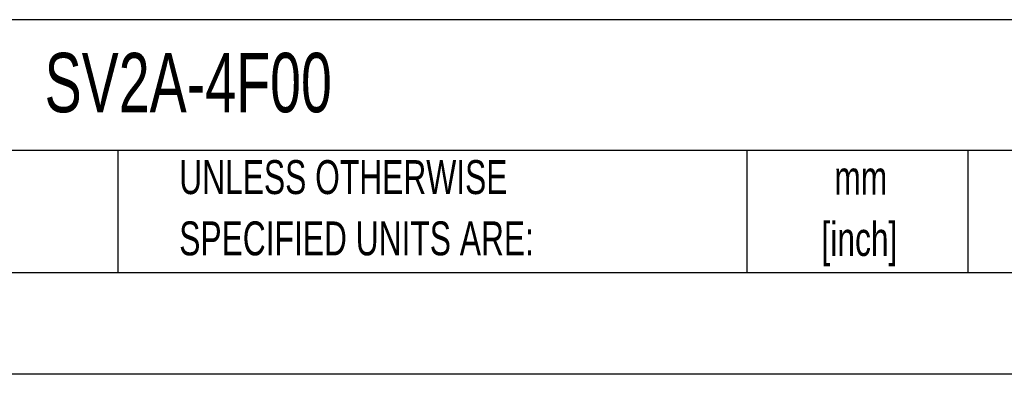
# Model space of a CAD drawing. Header units: millimetres. Extents: x 0 to 2235, y 0 to 1727.
# Tile 19 of 37: x 1261 to 1753, y 0 to 177. Entities that reach past the tile are written whole.
import ezdxf

# ---------------------------------------------------------------- set-up
doc = ezdxf.new("R2010")
doc.units = ezdxf.units.MM
doc.header["$LTSCALE"] = 8
doc.linetypes.add('CENTERX2', pattern=[20.32, 12.7, -2.54, 2.54, -2.54])
doc.layers.add('TEXT', color=140, linetype='Continuous', lineweight=25)
doc.styles.add('SLDTEXTSTYLE0', font='TXT', dxfattribs={"width": 0.7})

# ---------------------------------------------------------------- blocks, each defined once
blk = doc.blocks.new('SW_NOTE_0_1')
at = {"layer": 'TEXT', "color": 0, "linetype": 'CENTERX2', "lineweight": 18, "char_height": 16.933, "attachment_point": 2, "style": 'SLDTEXTSTYLE0'}
for s, insert in [('mm', (22.75, 21.83)), ('[inch]', (22.08, -8.75))]:
    blk.add_mtext(s, dxfattribs=dict(at, insert=insert))
blk = doc.blocks.new('SW_NOTE_0_2')
at = {"layer": 'TEXT', "color": 0, "linetype": 'CENTERX2', "lineweight": 18, "char_height": 16.9333, "attachment_point": 1, "style": 'SLDTEXTSTYLE0'}
for s, insert in [('UNLESS OTHERWISE', (0, 21.83)), ('SPECIFIED UNITS ARE:', (0, -8.75))]:
    blk.add_mtext(s, dxfattribs=dict(at, insert=insert))

msp = doc.modelspace()

# ---------------------------------------------------------------- linework, layer by layer
at = {"color": 7, "linetype": 'Continuous'}
msp.add_line((2235.22, 0.021), (0.02, 0.021), dxfattribs=at)
at = {"layer": 'TEXT'}
for p, q in [((2184.4, 177.009), (50.8, 177.009)), ((2184.4, 111.76), (50.8, 111.76)), ((1310.241, 111.76), (1310.241, 50.8)), ((1624.194, 111.76), (1624.194, 50.8)), ((1734.497, 111.76), (1734.497, 50.8)), ((50.8, 50.8), (2184.4, 50.8))]:
    msp.add_line(p, q, dxfattribs=at)

# ---------------------------------------------------------------- block references
at = {"layer": 'TEXT', "linetype": 'CENTERX2', "lineweight": 18}
for name, p in [('SW_NOTE_0_2', (1340.863, 85.084)), ('SW_NOTE_0_1', (1658.289, 84.782))]:
    msp.add_blockref(name, p, dxfattribs=at)

# ---------------------------------------------------------------- texts
at = {"layer": 'TEXT', "linetype": 'CENTERX2', "lineweight": 18, "insert": (1273.662, 160.445), "char_height": 29.6333, "attachment_point": 1, "style": 'SLDTEXTSTYLE0'}
msp.add_mtext('SV2A-4F00', dxfattribs=at)

doc.saveas('drawing.dxf')
